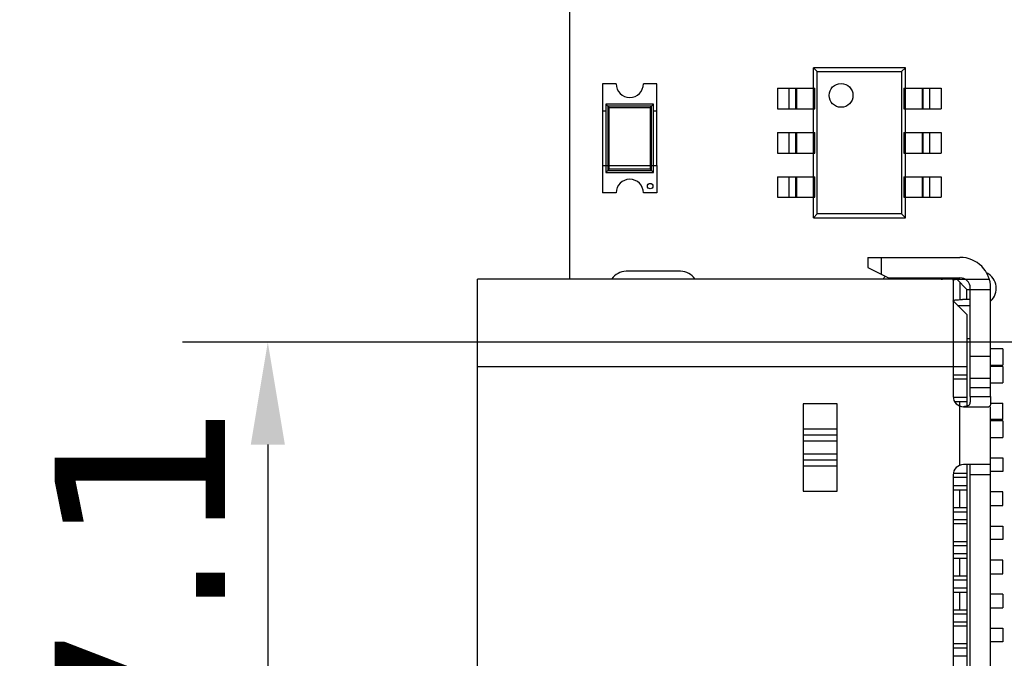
# Model space of a CAD drawing. Header units: millimetres. Extents: x 563 to 681, y 173 to 284.
# Tile 112 of 167: x 602 to 617, y 254 to 263. Entities that reach past the tile are written whole.
import ezdxf

# ---------------------------------------------------------------- set-up
doc = ezdxf.new("R2010")
doc.units = ezdxf.units.MM
doc.header["$LTSCALE"] = 30.734
doc.header["$PDMODE"] = 3
doc.header["$PDSIZE"] = 0.3125
doc.layers.get('0').update_dxf_attribs({"linetype": 'CONTINUOUS'})
doc.layers.get('Defpoints').update_dxf_attribs({"linetype": 'CONTINUOUS'})
doc.layers.add('dim', color=6, linetype='CONTINUOUS', lineweight=9)
doc.styles.add('Verdana', font='verdana.ttf', dxfattribs={"height": 2.5})
doc.dimstyles.new('aaaaaaaa 3.0', dxfattribs={"dimtxt": 2.5, "dimasz": 1.5, "dimexe": 1.25, "dimexo": 0.625, "dimtad": 1, "dimdec": 1, "dimzin": 9, "dimdsep": 46, "dimtxsty": 'Verdana', "dimcen": 0, "dimazin": 0, "dimtfac": 1, "dimtofl": 0, "dimtmove": 0, "dimatfit": 3, "dimfxl": 1, "dimlwd": 25, "dimlwe": 25, "dimarcsym": 0})

# ---------------------------------------------------------------- blocks, each defined once
blk = doc.blocks.new('*D17')
at = {"layer": 'Defpoints', "color": 0}
for p in [(611.405, 265.342), (595.015, 244.334), (611.405, 244.334)]:
    blk.add_point(p, dxfattribs=at)
at = {"layer": 'dim', "color": 0, "lineweight": 25}
for p, q in [((610.78, 265.342), (593.765, 265.342)), ((595.015, 263.842), (595.015, 245.834)), ((610.78, 244.334), (593.765, 244.334))]:
    blk.add_line(p, q, dxfattribs=at)
at = {"layer": 'dim', "color": 0}
for points in [[(595.265, 263.842), (594.765, 263.842), (595.015, 265.342)], [(594.765, 245.834), (595.265, 245.834), (595.015, 244.334)]]:
    blk.add_solid(points, dxfattribs=at)
at = {"layer": 'dim', "color": 0, "insert": (593.114, 254.838), "char_height": 2.5, "attachment_point": 5, "rotation": 90, "style": 'Verdana'}
blk.add_mtext('21', dxfattribs=at)
blk = doc.blocks.new('*D20')
at = {"layer": 'Defpoints', "color": 0}
for p in [(611.834, 263.954), (600.347, 245.715), (611.835, 245.715)]:
    blk.add_point(p, dxfattribs=at)
at = {"layer": 'dim', "color": 0, "lineweight": 25}
for p, q in [((611.209, 263.954), (599.097, 263.954)), ((600.347, 262.454), (600.347, 247.215)), ((611.21, 245.715), (599.097, 245.715))]:
    blk.add_line(p, q, dxfattribs=at)
at = {"layer": 'dim', "color": 0}
for points in [[(600.597, 262.454), (600.097, 262.454), (600.347, 263.954)], [(600.097, 247.215), (600.597, 247.215), (600.347, 245.715)]]:
    blk.add_solid(points, dxfattribs=at)
at = {"layer": 'dim', "color": 0, "insert": (598.415, 254.835), "char_height": 2.5, "attachment_point": 5, "rotation": 90, "style": 'Verdana'}
blk.add_mtext('18.2', dxfattribs=at)
blk = doc.blocks.new('*D31')
at = {"layer": 'Defpoints', "color": 0}
for p in [(624.585, 258.369), (605.977, 251.263), (624.585, 251.263)]:
    blk.add_point(p, dxfattribs=at)
at = {"layer": 'dim', "color": 0, "lineweight": 25}
for p, q in [((623.96, 258.369), (604.727, 258.369)), ((605.977, 256.869), (605.977, 252.763)), ((623.96, 251.263), (604.727, 251.263))]:
    blk.add_line(p, q, dxfattribs=at)
at = {"layer": 'dim', "color": 0}
for points in [[(606.227, 256.869), (605.727, 256.869), (605.977, 258.369)], [(605.727, 252.763), (606.227, 252.763), (605.977, 251.263)]]:
    blk.add_solid(points, dxfattribs=at)
at = {"layer": 'dim', "color": 0, "insert": (604.098, 254.816), "char_height": 2.5, "attachment_point": 5, "rotation": 90, "style": 'Verdana'}
blk.add_mtext('7.1', dxfattribs=at)

msp = doc.modelspace()

# ---------------------------------------------------------------- linework, layer by layer
at = {"linetype": 'Continuous'}
for p, q in [((610.405, 264.334), (610.403, 259.294)), ((613.981, 260.194), (613.981, 262.394)), ((614.037, 262.338), (613.981, 262.394)), ((615.331, 262.394), (613.981, 262.394)), ((614.037, 260.25), (614.037, 262.338)), ((614.037, 262.338), (615.274, 262.338)), ((615.274, 262.338), (615.331, 262.394)), ((615.274, 262.338), (615.274, 260.25)), ((615.331, 260.194), (615.331, 262.394)), ((610.886, 262.159), (610.886, 260.959)), ((611.086, 262.159), (610.886, 262.159)), ((611.686, 262.159), (611.486, 262.159)), ((611.686, 260.959), (611.686, 262.159)), ((613.456, 262.094), (613.456, 261.794)), ((613.456, 262.094), (614.002, 262.094)), ((613.627, 261.794), (613.627, 262.094)), ((613.719, 262.094), (613.719, 261.794)), ((613.731, 262.094), (613.731, 261.794)), ((614.002, 261.794), (614.002, 262.094)), ((615.309, 262.094), (615.309, 261.794)), ((615.309, 262.094), (615.856, 262.094)), ((615.58, 261.794), (615.58, 262.094)), ((615.593, 261.794), (615.593, 262.094)), ((615.684, 262.094), (615.684, 261.794)), ((615.856, 262.094), (615.856, 261.794)), ((610.936, 261.759), (610.886, 261.759)), ((610.936, 261.859), (610.936, 260.859)), ((610.936, 261.859), (610.984, 261.81)), ((611.636, 261.859), (610.936, 261.859)), ((610.964, 261.83), (610.964, 260.887)), ((611.607, 261.83), (610.964, 261.83)), ((610.984, 260.907), (610.984, 261.81)), ((610.984, 261.81), (611.587, 261.81)), ((611.636, 261.859), (611.587, 261.81)), ((611.587, 261.81), (611.587, 260.907)), ((611.607, 260.887), (611.607, 261.83)), ((611.636, 260.859), (611.636, 261.859)), ((611.686, 261.759), (611.636, 261.759)), ((613.456, 261.794), (614.002, 261.794)), ((615.309, 261.794), (615.856, 261.794)), ((613.456, 261.444), (613.456, 261.144)), ((613.456, 261.444), (614.002, 261.444)), ((613.627, 261.144), (613.627, 261.444)), ((613.719, 261.444), (613.719, 261.144)), ((613.731, 261.444), (613.731, 261.144)), ((614.002, 261.144), (614.002, 261.444)), ((615.309, 261.444), (615.309, 261.144)), ((615.309, 261.444), (615.856, 261.444)), ((615.58, 261.144), (615.58, 261.444)), ((615.593, 261.144), (615.593, 261.444)), ((615.684, 261.444), (615.684, 261.144)), ((615.856, 261.444), (615.856, 261.144)), ((613.456, 261.144), (614.002, 261.144)), ((615.309, 261.144), (615.856, 261.144)), ((610.886, 260.959), (610.886, 260.559)), ((610.886, 260.959), (610.936, 260.959)), ((610.936, 260.959), (611.636, 260.959)), ((610.984, 260.907), (610.936, 260.859)), ((610.964, 260.887), (611.607, 260.887)), ((611.587, 260.907), (610.984, 260.907)), ((611.636, 260.859), (611.587, 260.907)), ((611.636, 260.959), (611.686, 260.959)), ((611.686, 260.959), (611.686, 260.559)), ((610.936, 260.859), (611.636, 260.859)), ((613.456, 260.794), (613.456, 260.494)), ((613.456, 260.794), (614.002, 260.794)), ((613.627, 260.494), (613.627, 260.794)), ((613.719, 260.794), (613.719, 260.494)), ((613.731, 260.794), (613.731, 260.494)), ((614.002, 260.494), (614.002, 260.794)), ((615.309, 260.794), (615.309, 260.494)), ((615.309, 260.794), (615.856, 260.794)), ((615.58, 260.494), (615.58, 260.794)), ((615.593, 260.494), (615.593, 260.794)), ((615.684, 260.794), (615.684, 260.494)), ((615.856, 260.794), (615.856, 260.494)), ((611.086, 260.559), (610.886, 260.559)), ((611.686, 260.559), (611.486, 260.559)), ((613.456, 260.494), (614.002, 260.494)), ((615.309, 260.494), (615.856, 260.494)), ((613.981, 260.194), (614.037, 260.25)), ((613.981, 260.194), (615.331, 260.194)), ((615.274, 260.25), (614.037, 260.25)), ((615.331, 260.194), (615.274, 260.25)), ((614.781, 259.614), (614.781, 259.464)), ((614.781, 259.614), (616.131, 259.614)), ((614.981, 259.364), (614.981, 259.614)), ((614.781, 259.464), (615.081, 259.314)), ((609.051, 250.354), (609.051, 259.294)), ((616.081, 259.294), (609.051, 259.294)), ((612.033, 259.409), (611.233, 259.409)), ((615.081, 259.314), (616.131, 259.314)), ((615.211, 259.314), (615.211, 259.294)), ((615.361, 259.294), (615.361, 259.314)), ((616.031, 259.278), (616.031, 257.574)), ((616.083, 259.294), (616.562, 259.294)), ((616.231, 259.144), (616.083, 259.292)), ((616.131, 259.244), (616.131, 258.994)), ((616.231, 258.994), (616.231, 259.144)), ((616.231, 259.144), (616.581, 259.144)), ((616.281, 257.574), (616.281, 259.164)), ((616.581, 257.574), (616.581, 259.164)), ((616.131, 258.994), (616.167, 258.994)), ((616.281, 258.994), (616.167, 258.994)), ((616.231, 258.774), (616.031, 258.974)), ((616.096, 258.909), (616.281, 258.909)), ((616.231, 258.774), (616.231, 257.43)), ((616.231, 258.424), (616.281, 258.424)), ((616.759, 258.274), (616.581, 258.274)), ((616.759, 258.274), (616.759, 258.034)), ((616.281, 258.164), (616.581, 258.164)), ((609.051, 258.014), (616.231, 258.014)), ((616.581, 258.034), (616.759, 258.034)), ((616.759, 258.014), (616.581, 258.014)), ((616.759, 258.014), (616.759, 257.774)), ((616.231, 257.886), (616.031, 257.886)), ((616.281, 257.843), (616.581, 257.843)), ((616.231, 257.826), (616.031, 257.826)), ((616.581, 257.702), (616.281, 257.702)), ((616.581, 257.774), (616.759, 257.774)), ((616.231, 257.559), (616.034, 257.559)), ((616.281, 257.574), (616.581, 257.574)), ((613.831, 257.464), (613.831, 256.184)), ((614.331, 257.464), (613.831, 257.464)), ((614.331, 256.184), (614.331, 257.464)), ((616.053, 257.499), (616.231, 257.499)), ((616.131, 256.565), (616.131, 257.499)), ((616.181, 257.424), (616.556, 257.424)), ((616.581, 257.474), (616.759, 257.474)), ((616.581, 252.224), (616.581, 257.424)), ((616.759, 257.234), (616.759, 257.474)), ((616.759, 257.234), (616.581, 257.234)), ((616.759, 257.214), (616.581, 257.214)), ((616.759, 257.214), (616.759, 256.974)), ((613.831, 257.098), (614.331, 257.098)), ((613.831, 257.009), (614.331, 257.009)), ((616.581, 256.974), (616.759, 256.974)), ((614.331, 256.918), (613.831, 256.918)), ((613.831, 256.73), (614.331, 256.73)), ((616.581, 256.674), (616.759, 256.674)), ((616.759, 256.674), (616.759, 256.474)), ((614.331, 256.638), (613.831, 256.638)), ((614.331, 256.55), (613.831, 256.55)), ((616.581, 256.574), (616.181, 256.574)), ((616.231, 256.574), (616.231, 253.074)), ((616.281, 253.074), (616.281, 256.574)), ((616.031, 256.424), (616.031, 253.224)), ((616.231, 256.444), (616.034, 256.444)), ((616.581, 256.424), (616.281, 256.424)), ((616.759, 256.474), (616.581, 256.474)), ((616.231, 256.384), (616.031, 256.384)), ((616.231, 256.264), (616.031, 256.264)), ((613.831, 256.184), (614.331, 256.184)), ((616.031, 256.204), (616.231, 256.204)), ((616.131, 255.944), (616.131, 256.204)), ((616.759, 256.174), (616.581, 256.174)), ((616.759, 255.974), (616.759, 256.174)), ((616.581, 255.974), (616.759, 255.974)), ((616.031, 255.944), (616.231, 255.944)), ((616.031, 255.884), (616.231, 255.884)), ((616.231, 255.764), (616.031, 255.764)), ((616.231, 255.704), (616.031, 255.704)), ((616.581, 255.674), (616.759, 255.674)), ((616.759, 255.674), (616.759, 255.474)), ((616.231, 255.444), (616.031, 255.444)), ((616.231, 255.384), (616.031, 255.384)), ((616.759, 255.474), (616.581, 255.474)), ((616.231, 255.264), (616.031, 255.264)), ((616.031, 255.204), (616.231, 255.204)), ((616.131, 254.944), (616.131, 255.204)), ((616.759, 255.174), (616.581, 255.174)), ((616.759, 254.974), (616.759, 255.174)), ((616.031, 254.944), (616.231, 254.944)), ((616.581, 254.974), (616.759, 254.974)), ((616.031, 254.884), (616.231, 254.884)), ((616.231, 254.764), (616.031, 254.764)), ((616.031, 254.704), (616.231, 254.704)), ((616.131, 254.444), (616.131, 254.704)), ((616.759, 254.674), (616.581, 254.674)), ((616.759, 254.674), (616.759, 254.474)), ((616.031, 254.444), (616.231, 254.444)), ((616.031, 254.384), (616.231, 254.384)), ((616.581, 254.474), (616.759, 254.474)), ((616.231, 254.264), (616.031, 254.264)), ((616.231, 254.204), (616.031, 254.204)), ((616.581, 254.174), (616.759, 254.174)), ((616.759, 254.174), (616.759, 253.974)), ((616.231, 253.944), (616.031, 253.944)), ((616.759, 253.974), (616.581, 253.974)), ((616.231, 253.884), (616.031, 253.884)), ((616.231, 253.764), (616.031, 253.764))]:
    msp.add_line(p, q, dxfattribs=at)
for centre, radius in [((614.386, 261.989), 0.175), ((611.586, 260.659), 0.04)]:
    msp.add_circle(centre, radius, dxfattribs=at)
for centre, radius, start, end in [((611.286, 262.159), 0.2, 180, 0), ((611.286, 260.559), 0.2, 0, 180), ((616.131, 259.164), 0.45, 0, 90), ((611.233, 259.159), 0.25, 90, 146.5926), ((612.033, 259.159), 0.25, 33.4026, 90), ((615.213, 259.159), 0.25, 135.0102, 146.5932), ((615.873, 259.444), 0.15, 240.0959, 270), ((616.131, 259.164), 0.15, 0, 90), ((616.413, 259.159), 0.25, 312.6962, 62.5865), ((616.181, 257.574), 0.15, 180, 270), ((616.181, 256.424), 0.15, 90, 180)]:
    msp.add_arc(centre, radius, start, end, dxfattribs=at)
for points, knots in [([(616.031, 259.278), (616.031, 259.279), (616.032, 259.281), (616.035, 259.284), (616.039, 259.286), (616.048, 259.289), (616.063, 259.291), (616.076, 259.292), (616.083, 259.292)], [0, 0, 0, 0, 0.051434, 0.114616, 0.198862, 0.307857, 0.603691, 1, 1, 1, 1]), ([(616.031, 258.973), (616.031, 258.975), (616.033, 258.979), (616.039, 258.983), (616.047, 258.987), (616.059, 258.989), (616.074, 258.991), (616.098, 258.993), (616.117, 258.993), (616.131, 258.994)], [0, 0, 0, 0, 0.049898, 0.113038, 0.199102, 0.310754, 0.447995, 0.609955, 1, 1, 1, 1]), ([(616.281, 257.574), (616.281, 257.563), (616.281, 257.541), (616.281, 257.51), (616.279, 257.482), (616.272, 257.458), (616.258, 257.439), (616.236, 257.429), (616.21, 257.425), (616.191, 257.424), (616.181, 257.424)], [0, 0, 0, 0, 0.152712, 0.297903, 0.428287, 0.53978, 0.63798, 0.740984, 0.861776, 1, 1, 1, 1]), ([(616.581, 257.574), (616.581, 257.564), (616.581, 257.545), (616.581, 257.517), (616.581, 257.491), (616.579, 257.468), (616.577, 257.45), (616.573, 257.436), (616.566, 257.426), (616.559, 257.424), (616.556, 257.424)], [0, 0, 0, 0, 0.184568, 0.362245, 0.525436, 0.668087, 0.785345, 0.875124, 0.941747, 1, 1, 1, 1])]:
    msp.add_open_spline(points, degree=3, knots=knots, dxfattribs=at)

# ---------------------------------------------------------------- dimensions: what is measured, and where the dimension line sits
at = {"layer": 'dim'}
for base, p1, p2, picture, middle in [((595.015, 244.334), (611.405, 265.342), (611.405, 244.334), '*D17', (595.015, 254.838)), ((600.347, 245.715), (611.834, 263.954), (611.835, 245.715), '*D20', (600.347, 254.835))]:
    dim = msp.add_linear_dim(base=base, p1=p1, p2=p2, angle=90, dimstyle='aaaaaaaa 3.0', dxfattribs=at)
    dim.commit()
    dim.dimension.update_dxf_attribs({"geometry": picture, "text_midpoint": middle, "dimtype": 160})
dim = msp.add_linear_dim(base=(605.977, 251.263), p1=(624.585, 258.369), p2=(624.585, 251.263), angle=90, dimstyle='aaaaaaaa 3.0', dxfattribs=at)
dim.commit()
dim.dimension.update_dxf_attribs({"geometry": '*D31', "text_midpoint": (604.098, 254.816)})

doc.saveas('drawing.dxf')
